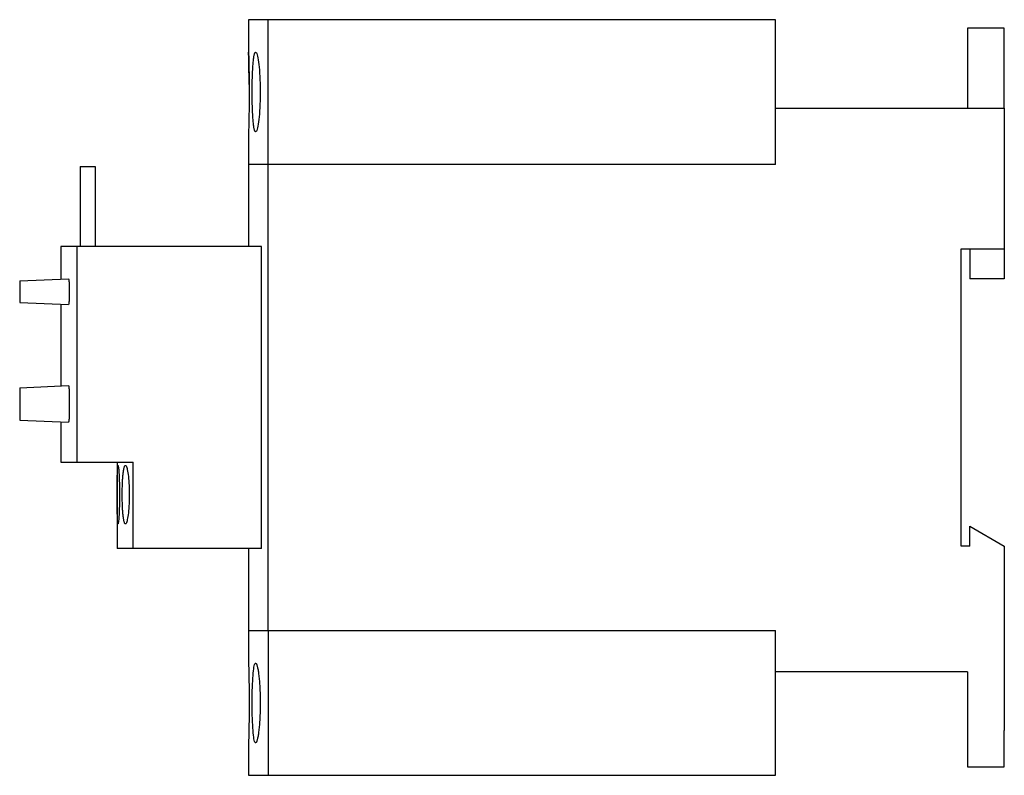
# Model space of a CAD drawing. Extents: x -4.56 to 0, y -1.75 to 1.75.
import ezdxf

# ---------------------------------------------------------------- set-up
doc = ezdxf.new("R2010")
doc.units = 0
doc.layers.get('0').update_dxf_attribs({"linetype": 'CONTINUOUS'})

msp = doc.modelspace()

# ---------------------------------------------------------------- linework, layer by layer
at = {"color": 7, "linetype": 'CONTINUOUS'}
for p, q in [((-3.408947, 1.75), (-3.5, 1.75)), ((-3.5, 1.75), (-3.5, 1.59925)), ((-1.06, 1.75), (-3.408947, 1.75)), ((-3.408947, 1.08), (-3.408947, 1.75)), ((-1.06, 1.08), (-1.06, 1.75)), ((0, 1.710701), (-0.17, 1.710701)), ((-0.17, 1.710701), (-0.17, 1.656893)), ((0, 1.656893), (0, 1.710701)), ((-0.17, 1.656893), (-0.17, 1.550154)), ((0, 1.550154), (0, 1.656893)), ((-3.5, 1.59925), (-3.49998, 1.598548)), ((-3.499996, 1.599118), (-3.5, 1.59925)), ((-3.499985, 1.598714), (-3.499996, 1.599118)), ((-3.499966, 1.598032), (-3.499985, 1.598714)), ((-3.49998, 1.598548), (-3.49992, 1.596385)), ((-3.499939, 1.597066), (-3.499966, 1.598032)), ((-3.499904, 1.595812), (-3.499939, 1.597066)), ((-3.49992, 1.596385), (-3.499818, 1.592713)), ((-3.471303, 1.594762), (-3.470531, 1.5964)), ((-3.470531, 1.5964), (-3.469749, 1.597662)), ((-3.469749, 1.597662), (-3.468958, 1.598552)), ((-3.468958, 1.598552), (-3.468164, 1.599078)), ((-3.468164, 1.599078), (-3.467368, 1.59925)), ((-3.467368, 1.59925), (-3.465737, 1.598551)), ((-3.465737, 1.598551), (-3.46404, 1.596396)), ((-3.46404, 1.596396), (-3.462305, 1.59274)), ((-3.499861, 1.594267), (-3.499904, 1.595812)), ((-3.499811, 1.592433), (-3.499861, 1.594267)), ((-3.499818, 1.592713), (-3.499679, 1.587541)), ((-3.499753, 1.590312), (-3.499811, 1.592433)), ((-3.499689, 1.587907), (-3.499753, 1.590312)), ((-3.499618, 1.585224), (-3.499689, 1.587907)), ((-3.499679, 1.587541), (-3.499507, 1.58092)), ((-3.499542, 1.582269), (-3.499618, 1.585224)), ((-3.49946, 1.579048), (-3.499542, 1.582269)), ((-3.499507, 1.58092), (-3.499308, 1.57294)), ((-3.499373, 1.575573), (-3.49946, 1.579048)), ((-3.499282, 1.571854), (-3.499373, 1.575573)), ((-3.499308, 1.57294), (-3.499092, 1.563739)), ((-3.499188, 1.567904), (-3.499282, 1.571854)), ((-3.499092, 1.563739), (-3.499188, 1.567904)), ((-3.499092, 1.563739), (-3.498866, 1.553504)), ((-3.498993, 1.559376), (-3.499092, 1.563739)), ((-3.498894, 1.554833), (-3.498993, 1.559376)), ((-3.498795, 1.550129), (-3.498894, 1.554833)), ((-3.498866, 1.553504), (-3.49864, 1.54244)), ((-3.478901, 1.5482), (-3.478419, 1.553633)), ((-3.478419, 1.553633), (-3.477906, 1.558861)), ((-3.477906, 1.558861), (-3.477363, 1.563856)), ((-3.477363, 1.563856), (-3.476791, 1.56859)), ((-3.476791, 1.56859), (-3.476189, 1.573039)), ((-3.476189, 1.573039), (-3.475561, 1.577181)), ((-3.475561, 1.577181), (-3.474906, 1.580997)), ((-3.474906, 1.580997), (-3.474227, 1.584473)), ((-3.474227, 1.584473), (-3.473526, 1.587595)), ((-3.473526, 1.587595), (-3.472803, 1.590356)), ((-3.472803, 1.590356), (-3.472061, 1.592746)), ((-3.472061, 1.592746), (-3.471303, 1.594762)), ((-3.462305, 1.59274), (-3.46056, 1.587589)), ((-3.46056, 1.587589), (-3.458832, 1.580993)), ((-3.458832, 1.580993), (-3.457148, 1.573041)), ((-3.457148, 1.573041), (-3.455536, 1.563865)), ((-3.455536, 1.563865), (-3.454023, 1.553651)), ((-3.454023, 1.553651), (-3.45263, 1.542602)), ((-3.498696, 1.545284), (-3.498795, 1.550129)), ((-3.498597, 1.540253), (-3.498696, 1.545284)), ((-3.49864, 1.54244), (-3.498413, 1.530272)), ((-3.498498, 1.534979), (-3.498597, 1.540253)), ((-3.498399, 1.529471), (-3.498498, 1.534979)), ((-3.498413, 1.530272), (-3.49819, 1.516938)), ((-3.498301, 1.523741), (-3.498399, 1.529471)), ((-3.498204, 1.517803), (-3.498301, 1.523741)), ((-3.49811, 1.51167), (-3.498204, 1.517803)), ((-3.49819, 1.516938), (-3.497982, 1.502601)), ((-3.498019, 1.505357), (-3.49811, 1.51167)), ((-3.497933, 1.498882), (-3.498019, 1.505357)), ((-3.48161, 1.502737), (-3.481295, 1.510024)), ((-3.481295, 1.510024), (-3.480954, 1.517081)), ((-3.480954, 1.517081), (-3.480588, 1.523885)), ((-3.480588, 1.523885), (-3.480198, 1.530415)), ((-3.480198, 1.530415), (-3.479786, 1.53665)), ((-3.479786, 1.53665), (-3.479354, 1.542574)), ((-3.479354, 1.542574), (-3.478901, 1.5482)), ((-3.45263, 1.542602), (-3.451325, 1.530455)), ((-3.451325, 1.530455), (-3.450117, 1.51713)), ((-3.450117, 1.51713), (-3.449036, 1.50279)), ((-0.17, 1.550154), (-0.17, 1.34)), ((0, 1.34), (0, 1.550154)), ((-3.497982, 1.502601), (-3.497795, 1.487452)), ((-3.497851, 1.492261), (-3.497933, 1.498882)), ((-3.497774, 1.485511), (-3.497851, 1.492261)), ((-3.497795, 1.487452), (-3.497639, 1.471689)), ((-3.497703, 1.478648), (-3.497774, 1.485511)), ((-3.497639, 1.471689), (-3.497703, 1.478648)), ((-3.497639, 1.471689), (-3.497518, 1.455525)), ((-3.497582, 1.464653), (-3.497639, 1.471689)), ((-3.497531, 1.45756), (-3.497582, 1.464653)), ((-3.482919, 1.4556), (-3.482771, 1.463731)), ((-3.482771, 1.463731), (-3.482595, 1.471789)), ((-3.482595, 1.471789), (-3.482391, 1.479746)), ((-3.482391, 1.479746), (-3.482158, 1.487573)), ((-3.482158, 1.487573), (-3.481898, 1.495244)), ((-3.481898, 1.495244), (-3.48161, 1.502737)), ((-3.449036, 1.50279), (-3.448108, 1.487626)), ((-3.448108, 1.487626), (-3.447351, 1.471839)), ((-3.447351, 1.471839), (-3.446781, 1.45564)), ((-3.497489, 1.45043), (-3.497531, 1.45756)), ((-3.497518, 1.455525), (-3.497437, 1.439204)), ((-3.497437, 1.439204), (-3.497397, 1.422988)), ((-3.497397, 1.422988), (-3.497397, 1.407012)), ((-3.483246, 1.415), (-3.483234, 1.423003)), ((-3.483234, 1.406997), (-3.483246, 1.415)), ((-3.483234, 1.423003), (-3.483195, 1.431097)), ((-3.483195, 1.431097), (-3.483131, 1.43925)), ((-3.483131, 1.43925), (-3.483039, 1.447429)), ((-3.483039, 1.447429), (-3.482919, 1.4556)), ((-3.446781, 1.45564), (-3.446403, 1.439276)), ((-3.446403, 1.439276), (-3.446218, 1.423013)), ((-3.446218, 1.423013), (-3.446218, 1.406987)), ((-3.497518, 1.374475), (-3.497639, 1.358311)), ((-3.497437, 1.390796), (-3.497518, 1.374475)), ((-3.497397, 1.407012), (-3.497437, 1.390796)), ((-3.483195, 1.398903), (-3.483234, 1.406997)), ((-3.483131, 1.39075), (-3.483195, 1.398903)), ((-3.483039, 1.382571), (-3.483131, 1.39075)), ((-3.482919, 1.3744), (-3.483039, 1.382571)), ((-3.482771, 1.366269), (-3.482919, 1.3744)), ((-3.446781, 1.37436), (-3.447351, 1.358161)), ((-3.446403, 1.390724), (-3.446781, 1.37436)), ((-3.446218, 1.406987), (-3.446403, 1.390724)), ((-3.497982, 1.327399), (-3.49819, 1.313062)), ((-3.497795, 1.342548), (-3.497982, 1.327399)), ((-3.497639, 1.358311), (-3.497795, 1.342548)), ((-3.482595, 1.358211), (-3.482771, 1.366269)), ((-3.482391, 1.350254), (-3.482595, 1.358211)), ((-3.482158, 1.342427), (-3.482391, 1.350254)), ((-3.481898, 1.334756), (-3.482158, 1.342427)), ((-3.48161, 1.327263), (-3.481898, 1.334756)), ((-3.481295, 1.319976), (-3.48161, 1.327263)), ((-3.449036, 1.32721), (-3.450117, 1.31287)), ((-3.448108, 1.342374), (-3.449036, 1.32721)), ((-3.447351, 1.358161), (-3.448108, 1.342374)), ((-1.06, 1.34), (0, 1.34)), ((0, 1.34), (0, 0.688976)), ((-3.49864, 1.28756), (-3.498866, 1.276496)), ((-3.498413, 1.299728), (-3.49864, 1.28756)), ((-3.49819, 1.313062), (-3.498413, 1.299728)), ((-3.480954, 1.312919), (-3.481295, 1.319976)), ((-3.480588, 1.306115), (-3.480954, 1.312919)), ((-3.480198, 1.299585), (-3.480588, 1.306115)), ((-3.479786, 1.29335), (-3.480198, 1.299585)), ((-3.479354, 1.287426), (-3.479786, 1.29335)), ((-3.478901, 1.2818), (-3.479354, 1.287426)), ((-3.478419, 1.276367), (-3.478901, 1.2818)), ((-3.45263, 1.287398), (-3.454023, 1.276349)), ((-3.451325, 1.299545), (-3.45263, 1.287398)), ((-3.450117, 1.31287), (-3.451325, 1.299545)), ((-3.49998, 1.231452), (-3.5, 1.23075)), ((-3.49992, 1.233615), (-3.49998, 1.231452)), ((-3.499818, 1.237287), (-3.49992, 1.233615)), ((-3.499679, 1.242459), (-3.499818, 1.237287)), ((-3.499507, 1.24908), (-3.499679, 1.242459)), ((-3.499308, 1.25706), (-3.499507, 1.24908)), ((-3.499092, 1.266261), (-3.499308, 1.25706)), ((-3.498866, 1.276496), (-3.499092, 1.266261)), ((-3.477906, 1.271139), (-3.478419, 1.276367)), ((-3.477363, 1.266144), (-3.477906, 1.271139)), ((-3.476791, 1.26141), (-3.477363, 1.266144)), ((-3.476189, 1.256961), (-3.476791, 1.26141)), ((-3.475561, 1.252819), (-3.476189, 1.256961)), ((-3.474906, 1.249003), (-3.475561, 1.252819)), ((-3.474227, 1.245527), (-3.474906, 1.249003)), ((-3.473526, 1.242405), (-3.474227, 1.245527)), ((-3.472803, 1.239644), (-3.473526, 1.242405)), ((-3.472061, 1.237254), (-3.472803, 1.239644)), ((-3.471303, 1.235238), (-3.472061, 1.237254)), ((-3.470531, 1.2336), (-3.471303, 1.235238)), ((-3.469749, 1.232338), (-3.470531, 1.2336)), ((-3.468958, 1.231448), (-3.469749, 1.232338)), ((-3.468164, 1.230922), (-3.468958, 1.231448)), ((-3.465737, 1.231449), (-3.467368, 1.23075)), ((-3.46404, 1.233604), (-3.465737, 1.231449)), ((-3.462305, 1.23726), (-3.46404, 1.233604)), ((-3.46056, 1.242411), (-3.462305, 1.23726)), ((-3.458832, 1.249007), (-3.46056, 1.242411)), ((-3.457148, 1.256959), (-3.458832, 1.249007)), ((-3.455536, 1.266135), (-3.457148, 1.256959)), ((-3.454023, 1.276349), (-3.455536, 1.266135)), ((-3.5, 1.23075), (-3.5, 1.08)), ((-3.467368, 1.23075), (-3.468164, 1.230922)), ((-4.28, 1.07), (-4.21, 1.07)), ((-4.28, 1.07), (-4.28, 0.7)), ((-4.21, 1.07), (-4.21, 0.7)), ((-3.408947, 1.08), (-3.5, 1.08)), ((-3.5, 1.08), (-3.5, 0.7)), ((-3.409471, -1.08), (-3.409471, 1.08)), ((-1.06, 1.08), (-3.408947, 1.08)), ((-4.296075, 0.7), (-4.37, 0.7)), ((-4.37, 0.7), (-4.37, 0.548296)), ((-3.439775, 0.7), (-4.296075, 0.7)), ((-4.296075, 0.7), (-4.296075, -0.3)), ((-3.439775, -0.7), (-3.439775, 0.7)), ((-0.2, 0.688976), (0, 0.688976)), ((-0.2, -0.688976), (-0.2, 0.688976)), ((-0.16, 0.688976), (-0.16, 0.548976)), ((0, 0.688976), (0, 0.548976)), ((-4.56, 0.54), (-4.334681, 0.549838)), ((-4.334681, 0.549838), (-4.334531, 0.549816)), ((-4.334531, 0.549816), (-4.334378, 0.549737)), ((-4.334378, 0.549737), (-4.334224, 0.549599)), ((-4.334224, 0.549599), (-4.334069, 0.5494)), ((-4.334069, 0.5494), (-4.333914, 0.54914)), ((-4.333914, 0.54914), (-4.333759, 0.548819)), ((-4.333759, 0.548819), (-4.333605, 0.548436)), ((-4.333605, 0.548436), (-4.333453, 0.547993)), ((-4.333453, 0.547993), (-4.333303, 0.547492)), ((-4.333303, 0.547492), (-4.333155, 0.546932)), ((0, 0.548976), (-0.16, 0.548976)), ((-4.56, 0.54), (-4.56, 0.52)), ((-4.56, 0.52), (-4.56, 0.46)), ((-4.333155, 0.546932), (-4.33301, 0.546318)), ((-4.33301, 0.546318), (-4.332869, 0.54565)), ((-4.332869, 0.54565), (-4.332732, 0.544932)), ((-4.332732, 0.544932), (-4.3326, 0.544167)), ((-4.3326, 0.544167), (-4.332473, 0.54336)), ((-4.332473, 0.54336), (-4.332351, 0.542514)), ((-4.332351, 0.542514), (-4.332234, 0.541635)), ((-4.332234, 0.541635), (-4.332124, 0.540724)), ((-4.332124, 0.540724), (-4.332017, 0.539764)), ((-4.332017, 0.539764), (-4.331914, 0.538754)), ((-4.331914, 0.538754), (-4.331815, 0.537695)), ((-4.331815, 0.537695), (-4.331722, 0.536592)), ((-4.331722, 0.536592), (-4.331633, 0.535447)), ((-4.331633, 0.535447), (-4.331551, 0.534264)), ((-4.331551, 0.534264), (-4.331475, 0.533047)), ((-4.331475, 0.533047), (-4.331406, 0.531801)), ((-4.331406, 0.531801), (-4.331343, 0.53053)), ((-4.331343, 0.53053), (-4.331288, 0.529237)), ((-4.331288, 0.529237), (-4.33124, 0.527927)), ((-4.33124, 0.527927), (-4.3312, 0.526605)), ((-4.3312, 0.526605), (-4.331167, 0.525276)), ((-4.331167, 0.525276), (-4.331141, 0.523946)), ((-4.331141, 0.523946), (-4.331124, 0.522619)), ((-4.331124, 0.522619), (-4.331113, 0.521302)), ((-4.331113, 0.521302), (-4.331109, 0.52)), ((-4.331109, 0.52), (-4.331109, 0.46)), ((-4.56, 0.46), (-4.56, 0.44)), ((-4.331141, 0.456054), (-4.331167, 0.454724)), ((-4.331124, 0.457381), (-4.331141, 0.456054)), ((-4.331113, 0.458698), (-4.331124, 0.457381)), ((-4.331109, 0.46), (-4.331113, 0.458698)), ((-4.56, 0.44), (-4.334681, 0.430162)), ((-4.369054, 0.431663), (-4.369054, 0.053337)), ((-4.334531, 0.430184), (-4.334681, 0.430162)), ((-4.334378, 0.430263), (-4.334531, 0.430184)), ((-4.334224, 0.430401), (-4.334378, 0.430263)), ((-4.334069, 0.4306), (-4.334224, 0.430401)), ((-4.333914, 0.43086), (-4.334069, 0.4306)), ((-4.333759, 0.431181), (-4.333914, 0.43086)), ((-4.333605, 0.431564), (-4.333759, 0.431181)), ((-4.333453, 0.432007), (-4.333605, 0.431564)), ((-4.333303, 0.432508), (-4.333453, 0.432007)), ((-4.333155, 0.433068), (-4.333303, 0.432508)), ((-4.33301, 0.433682), (-4.333155, 0.433068)), ((-4.332869, 0.43435), (-4.33301, 0.433682)), ((-4.332732, 0.435068), (-4.332869, 0.43435)), ((-4.3326, 0.435833), (-4.332732, 0.435068)), ((-4.332473, 0.43664), (-4.3326, 0.435833)), ((-4.332351, 0.437486), (-4.332473, 0.43664)), ((-4.332234, 0.438365), (-4.332351, 0.437486)), ((-4.332124, 0.439276), (-4.332234, 0.438365)), ((-4.332017, 0.440236), (-4.332124, 0.439276)), ((-4.331914, 0.441246), (-4.332017, 0.440236)), ((-4.331815, 0.442305), (-4.331914, 0.441246)), ((-4.331722, 0.443408), (-4.331815, 0.442305)), ((-4.331633, 0.444553), (-4.331722, 0.443408)), ((-4.331551, 0.445736), (-4.331633, 0.444553)), ((-4.331475, 0.446953), (-4.331551, 0.445736)), ((-4.331406, 0.448199), (-4.331475, 0.446953)), ((-4.331343, 0.44947), (-4.331406, 0.448199)), ((-4.331288, 0.450763), (-4.331343, 0.44947)), ((-4.33124, 0.452073), (-4.331288, 0.450763)), ((-4.3312, 0.453395), (-4.33124, 0.452073)), ((-4.331167, 0.454724), (-4.3312, 0.453395)), ((-4.56, 0.045), (-4.334681, 0.054838)), ((-4.334681, 0.054838), (-4.334531, 0.054816)), ((-4.334531, 0.054816), (-4.334378, 0.054737)), ((-4.334378, 0.054737), (-4.334224, 0.054599)), ((-4.334224, 0.054599), (-4.334069, 0.0544)), ((-4.334069, 0.0544), (-4.333914, 0.05414)), ((-4.333914, 0.05414), (-4.333759, 0.053819)), ((-4.333759, 0.053819), (-4.333605, 0.053436)), ((-4.333605, 0.053436), (-4.333453, 0.052993)), ((-4.333453, 0.052993), (-4.333303, 0.052492)), ((-4.333303, 0.052492), (-4.333155, 0.051932)), ((-4.333155, 0.051932), (-4.33301, 0.051318)), ((-4.33301, 0.051318), (-4.332869, 0.05065)), ((-4.332869, 0.05065), (-4.332732, 0.049932)), ((-4.332732, 0.049932), (-4.3326, 0.049167)), ((-4.3326, 0.049167), (-4.332473, 0.04836)), ((-4.332473, 0.04836), (-4.332351, 0.047514)), ((-4.332351, 0.047514), (-4.332234, 0.046635)), ((-4.332234, 0.046635), (-4.332124, 0.045724)), ((-4.332124, 0.045724), (-4.332017, 0.044764)), ((-4.56, 0.045), (-4.56, 0.025)), ((-4.56, 0.025), (-4.56, -0.085)), ((-4.332017, 0.044764), (-4.331914, 0.043754)), ((-4.331914, 0.043754), (-4.331815, 0.042695)), ((-4.331815, 0.042695), (-4.331722, 0.041592)), ((-4.331722, 0.041592), (-4.331633, 0.040447)), ((-4.331633, 0.040447), (-4.331551, 0.039264)), ((-4.331551, 0.039264), (-4.331475, 0.038047)), ((-4.331475, 0.038047), (-4.331406, 0.036801)), ((-4.331406, 0.036801), (-4.331343, 0.03553)), ((-4.331343, 0.03553), (-4.331288, 0.034237)), ((-4.331288, 0.034237), (-4.33124, 0.032927)), ((-4.33124, 0.032927), (-4.3312, 0.031605)), ((-4.3312, 0.031605), (-4.331167, 0.030276)), ((-4.331167, 0.030276), (-4.331141, 0.028946)), ((-4.331141, 0.028946), (-4.331124, 0.027619)), ((-4.331124, 0.027619), (-4.331113, 0.026302)), ((-4.331113, 0.026302), (-4.331109, 0.025)), ((-4.331109, 0.025), (-4.331109, -0.085)), ((-4.56, -0.085), (-4.56, -0.105)), ((-4.331167, -0.090276), (-4.3312, -0.091604)), ((-4.331141, -0.088946), (-4.331167, -0.090276)), ((-4.331123, -0.087619), (-4.331141, -0.088946)), ((-4.331113, -0.086302), (-4.331123, -0.087619)), ((-4.331109, -0.085), (-4.331113, -0.086302)), ((-4.56, -0.105), (-4.334681, -0.114838)), ((-4.369054, -0.113337), (-4.369054, -0.26)), ((-4.334531, -0.114816), (-4.334681, -0.114838)), ((-4.334378, -0.114737), (-4.334531, -0.114816)), ((-4.334224, -0.114599), (-4.334378, -0.114737)), ((-4.334069, -0.1144), (-4.334224, -0.114599)), ((-4.333914, -0.11414), (-4.334069, -0.1144)), ((-4.333759, -0.113818), (-4.333914, -0.11414)), ((-4.333605, -0.113436), (-4.333759, -0.113818)), ((-4.333453, -0.112993), (-4.333605, -0.113436)), ((-4.333302, -0.112491), (-4.333453, -0.112993)), ((-4.333155, -0.111932), (-4.333302, -0.112491)), ((-4.33301, -0.111317), (-4.333155, -0.111932)), ((-4.332869, -0.110649), (-4.33301, -0.111317)), ((-4.332732, -0.109931), (-4.332869, -0.110649)), ((-4.3326, -0.109166), (-4.332732, -0.109931)), ((-4.332472, -0.108359), (-4.3326, -0.109166)), ((-4.332351, -0.107514), (-4.332472, -0.108359)), ((-4.332234, -0.106635), (-4.332351, -0.107514)), ((-4.332124, -0.105724), (-4.332234, -0.106635)), ((-4.332017, -0.104764), (-4.332124, -0.105724)), ((-4.331914, -0.103753), (-4.332017, -0.104764)), ((-4.331815, -0.102694), (-4.331914, -0.103753)), ((-4.331722, -0.10159), (-4.331815, -0.102694)), ((-4.331633, -0.100445), (-4.331722, -0.10159)), ((-4.331551, -0.099262), (-4.331633, -0.100445)), ((-4.331475, -0.098046), (-4.331551, -0.099262)), ((-4.331406, -0.0968), (-4.331475, -0.098046)), ((-4.331343, -0.095529), (-4.331406, -0.0968)), ((-4.331288, -0.094236), (-4.331343, -0.095529)), ((-4.33124, -0.092926), (-4.331288, -0.094236)), ((-4.3312, -0.091604), (-4.33124, -0.092926)), ((-4.369054, -0.26), (-4.37, -0.26)), ((-4.37, -0.26), (-4.37, -0.3)), ((-4.37, -0.3), (-4.296075, -0.3)), ((-4.296075, -0.3), (-4.035075, -0.3)), ((-4.109, -0.3), (-4.109, -0.7)), ((-4.10604, -0.319785), (-4.105837, -0.318303)), ((-4.105837, -0.318303), (-4.105627, -0.317097)), ((-4.105627, -0.317097), (-4.10541, -0.316169)), ((-4.10541, -0.316169), (-4.105187, -0.315514)), ((-4.105187, -0.315514), (-4.104959, -0.315127)), ((-4.104959, -0.315127), (-4.104726, -0.315)), ((-4.104726, -0.315), (-4.10424, -0.315514)), ((-4.10424, -0.315514), (-4.103719, -0.317098)), ((-4.103719, -0.317098), (-4.103172, -0.319787)), ((-4.074606, -0.319755), (-4.073923, -0.318281)), ((-4.073923, -0.318281), (-4.07323, -0.317083)), ((-4.07323, -0.317083), (-4.072529, -0.316161)), ((-4.072529, -0.316161), (-4.071824, -0.31551)), ((-4.071824, -0.31551), (-4.071118, -0.315126)), ((-4.071118, -0.315126), (-4.070413, -0.315)), ((-4.070413, -0.315), (-4.068974, -0.315511)), ((-4.068974, -0.315511), (-4.067486, -0.317086)), ((-4.067486, -0.317086), (-4.065974, -0.31976)), ((-4.035075, -0.7), (-4.035075, -0.3)), ((-4.107913, -0.365527), (-4.107834, -0.360956)), ((-4.107834, -0.360956), (-4.107748, -0.356611)), ((-4.107748, -0.356611), (-4.107657, -0.352487)), ((-4.107657, -0.352487), (-4.107557, -0.348504)), ((-4.107557, -0.348504), (-4.107448, -0.34467)), ((-4.107448, -0.34467), (-4.10733, -0.341006)), ((-4.10733, -0.341006), (-4.107203, -0.337531)), ((-4.107203, -0.337531), (-4.107065, -0.334265)), ((-4.107065, -0.334265), (-4.106918, -0.331224)), ((-4.106918, -0.331224), (-4.106761, -0.328421)), ((-4.106761, -0.328421), (-4.106595, -0.325867)), ((-4.106595, -0.325867), (-4.106419, -0.323572)), ((-4.106419, -0.323572), (-4.106234, -0.321543)), ((-4.106234, -0.321543), (-4.10604, -0.319785)), ((-4.103172, -0.319787), (-4.102609, -0.323574)), ((-4.102609, -0.323574), (-4.102038, -0.328422)), ((-4.102038, -0.328422), (-4.101472, -0.334265)), ((-4.101472, -0.334265), (-4.100919, -0.341003)), ((-4.100919, -0.341003), (-4.100393, -0.348499)), ((-4.100393, -0.348499), (-4.099902, -0.356604)), ((-4.099902, -0.356604), (-4.099437, -0.365516)), ((-4.082126, -0.365382), (-4.081736, -0.360816)), ((-4.081736, -0.360816), (-4.081328, -0.356477)), ((-4.081328, -0.356477), (-4.080901, -0.352357)), ((-4.080901, -0.352357), (-4.080449, -0.348378)), ((-4.080449, -0.348378), (-4.079969, -0.344549)), ((-4.079969, -0.344549), (-4.079463, -0.340893)), ((-4.079463, -0.340893), (-4.078931, -0.337427)), ((-4.078931, -0.337427), (-4.078374, -0.334171)), ((-4.078374, -0.334171), (-4.077795, -0.331141)), ((-4.077795, -0.331141), (-4.077194, -0.328348)), ((-4.077194, -0.328348), (-4.076573, -0.325806)), ((-4.076573, -0.325806), (-4.075933, -0.323522)), ((-4.075933, -0.323522), (-4.075277, -0.321503)), ((-4.075277, -0.321503), (-4.074606, -0.319755)), ((-4.065974, -0.31976), (-4.06446, -0.323527)), ((-4.06446, -0.323527), (-4.062969, -0.328352)), ((-4.062969, -0.328352), (-4.061522, -0.33417)), ((-4.061522, -0.33417), (-4.060142, -0.340885)), ((-4.060142, -0.340885), (-4.058852, -0.348364)), ((-4.058852, -0.348364), (-4.057668, -0.356455)), ((-4.057668, -0.356455), (-4.056563, -0.36535)), ((-4.108359, -0.414353), (-4.108332, -0.408456)), ((-4.108332, -0.408456), (-4.108299, -0.402633)), ((-4.108299, -0.402633), (-4.108261, -0.396904)), ((-4.108261, -0.396904), (-4.108218, -0.391288)), ((-4.108218, -0.391288), (-4.108169, -0.385803)), ((-4.108169, -0.385803), (-4.108114, -0.380466)), ((-4.108114, -0.380466), (-4.108053, -0.375297)), ((-4.108053, -0.375297), (-4.107986, -0.370312)), ((-4.107986, -0.370312), (-4.107913, -0.365527)), ((-4.099437, -0.365516), (-4.099002, -0.375284)), ((-4.099002, -0.375284), (-4.09861, -0.385789)), ((-4.09861, -0.385789), (-4.09827, -0.39689)), ((-4.09827, -0.39689), (-4.097992, -0.408443)), ((-4.097992, -0.408443), (-4.097781, -0.420291)), ((-4.084596, -0.41426), (-4.084426, -0.40835)), ((-4.084426, -0.40835), (-4.084228, -0.402517)), ((-4.084228, -0.402517), (-4.084003, -0.396778)), ((-4.084003, -0.396778), (-4.083752, -0.391154)), ((-4.083752, -0.391154), (-4.083475, -0.385663)), ((-4.083475, -0.385663), (-4.083173, -0.380322)), ((-4.083173, -0.380322), (-4.082846, -0.375151)), ((-4.082846, -0.375151), (-4.082497, -0.370165)), ((-4.082497, -0.370165), (-4.082126, -0.365382)), ((-4.056563, -0.36535), (-4.055542, -0.375111)), ((-4.055542, -0.375111), (-4.05463, -0.38562)), ((-4.05463, -0.38562), (-4.053848, -0.396735)), ((-4.053848, -0.396735), (-4.053213, -0.408311)), ((-4.053213, -0.408311), (-4.052733, -0.42019)), ((-4.108432, -0.45), (-4.10843, -0.444146)), ((-4.10843, -0.455854), (-4.108432, -0.45)), ((-4.10843, -0.444146), (-4.108424, -0.438226)), ((-4.108424, -0.461774), (-4.10843, -0.455854)), ((-4.108424, -0.438226), (-4.108414, -0.432262)), ((-4.108414, -0.432262), (-4.108401, -0.426279)), ((-4.108401, -0.426279), (-4.108382, -0.420301)), ((-4.108382, -0.420301), (-4.108359, -0.414353)), ((-4.097781, -0.420291), (-4.097641, -0.432255)), ((-4.097641, -0.432255), (-4.097572, -0.444144)), ((-4.097572, -0.455856), (-4.097641, -0.467745)), ((-4.097572, -0.444144), (-4.097572, -0.455856)), ((-4.085059, -0.45), (-4.085046, -0.44413)), ((-4.085046, -0.45587), (-4.085059, -0.45)), ((-4.085046, -0.44413), (-4.085009, -0.438193)), ((-4.085009, -0.461807), (-4.085046, -0.45587)), ((-4.085009, -0.438193), (-4.084946, -0.432213)), ((-4.084946, -0.432213), (-4.084857, -0.426215)), ((-4.084857, -0.426215), (-4.08474, -0.420222)), ((-4.08474, -0.420222), (-4.084596, -0.41426)), ((-4.052733, -0.42019), (-4.052416, -0.432192)), ((-4.052416, -0.432192), (-4.052261, -0.444122)), ((-4.052261, -0.455878), (-4.052416, -0.467808)), ((-4.052261, -0.444122), (-4.052261, -0.455878)), ((-4.108414, -0.467738), (-4.108424, -0.461774)), ((-4.108401, -0.473721), (-4.108414, -0.467738)), ((-4.108382, -0.479699), (-4.108401, -0.473721)), ((-4.108359, -0.485647), (-4.108382, -0.479699)), ((-4.108332, -0.491544), (-4.108359, -0.485647)), ((-4.108299, -0.497367), (-4.108332, -0.491544)), ((-4.108261, -0.503096), (-4.108299, -0.497367)), ((-4.097992, -0.491557), (-4.09827, -0.50311)), ((-4.097781, -0.479709), (-4.097992, -0.491557)), ((-4.097641, -0.467745), (-4.097781, -0.479709)), ((-4.084946, -0.467787), (-4.085009, -0.461807)), ((-4.084857, -0.473785), (-4.084946, -0.467787)), ((-4.08474, -0.479778), (-4.084857, -0.473785)), ((-4.084596, -0.48574), (-4.08474, -0.479778)), ((-4.084426, -0.49165), (-4.084596, -0.48574)), ((-4.084228, -0.497483), (-4.084426, -0.49165)), ((-4.084003, -0.503222), (-4.084228, -0.497483)), ((-4.053213, -0.491689), (-4.053848, -0.503265)), ((-4.052733, -0.47981), (-4.053213, -0.491689)), ((-4.052416, -0.467808), (-4.052733, -0.47981)), ((-4.108218, -0.508712), (-4.108261, -0.503096)), ((-4.108169, -0.514197), (-4.108218, -0.508712)), ((-4.108114, -0.519534), (-4.108169, -0.514197)), ((-4.108053, -0.524703), (-4.108114, -0.519534)), ((-4.107986, -0.529688), (-4.108053, -0.524703)), ((-4.107913, -0.534473), (-4.107986, -0.529688)), ((-4.107834, -0.539044), (-4.107913, -0.534473)), ((-4.107748, -0.543389), (-4.107834, -0.539044)), ((-4.107657, -0.547513), (-4.107748, -0.543389)), ((-4.099902, -0.543396), (-4.100393, -0.551501)), ((-4.099437, -0.534484), (-4.099902, -0.543396)), ((-4.099002, -0.524716), (-4.099437, -0.534484)), ((-4.09861, -0.514211), (-4.099002, -0.524716)), ((-4.09827, -0.50311), (-4.09861, -0.514211)), ((-4.083752, -0.508846), (-4.084003, -0.503222)), ((-4.083475, -0.514337), (-4.083752, -0.508846)), ((-4.083173, -0.519678), (-4.083475, -0.514337)), ((-4.082846, -0.524849), (-4.083173, -0.519678)), ((-4.082497, -0.529835), (-4.082846, -0.524849)), ((-4.082126, -0.534618), (-4.082497, -0.529835)), ((-4.081736, -0.539184), (-4.082126, -0.534618)), ((-4.081328, -0.543523), (-4.081736, -0.539184)), ((-4.080901, -0.547643), (-4.081328, -0.543523)), ((-4.057668, -0.543545), (-4.058852, -0.551636)), ((-4.056563, -0.53465), (-4.057668, -0.543545)), ((-4.055542, -0.524889), (-4.056563, -0.53465)), ((-4.05463, -0.51438), (-4.055542, -0.524889)), ((-4.053848, -0.503265), (-4.05463, -0.51438)), ((-4.107557, -0.551496), (-4.107657, -0.547513)), ((-4.107448, -0.55533), (-4.107557, -0.551496)), ((-4.10733, -0.558994), (-4.107448, -0.55533)), ((-4.107203, -0.562469), (-4.10733, -0.558994)), ((-4.107065, -0.565735), (-4.107203, -0.562469)), ((-4.106918, -0.568776), (-4.107065, -0.565735)), ((-4.106761, -0.571579), (-4.106918, -0.568776)), ((-4.106595, -0.574133), (-4.106761, -0.571579)), ((-4.106419, -0.576428), (-4.106595, -0.574133)), ((-4.106234, -0.578457), (-4.106419, -0.576428)), ((-4.10604, -0.580215), (-4.106234, -0.578457)), ((-4.105837, -0.581697), (-4.10604, -0.580215)), ((-4.105627, -0.582903), (-4.105837, -0.581697)), ((-4.10541, -0.583831), (-4.105627, -0.582903)), ((-4.105187, -0.584486), (-4.10541, -0.583831)), ((-4.104959, -0.584873), (-4.105187, -0.584486)), ((-4.104726, -0.585), (-4.104959, -0.584873)), ((-4.10424, -0.584486), (-4.104726, -0.585)), ((-4.103719, -0.582902), (-4.10424, -0.584486)), ((-4.103172, -0.580213), (-4.103719, -0.582902)), ((-4.102609, -0.576426), (-4.103172, -0.580213)), ((-4.102038, -0.571578), (-4.102609, -0.576426)), ((-4.101472, -0.565735), (-4.102038, -0.571578)), ((-4.100919, -0.558997), (-4.101472, -0.565735)), ((-4.100393, -0.551501), (-4.100919, -0.558997)), ((-4.080449, -0.551622), (-4.080901, -0.547643)), ((-4.079969, -0.555451), (-4.080449, -0.551622)), ((-4.079463, -0.559107), (-4.079969, -0.555451)), ((-4.078931, -0.562573), (-4.079463, -0.559107)), ((-4.078374, -0.565829), (-4.078931, -0.562573)), ((-4.077795, -0.568859), (-4.078374, -0.565829)), ((-4.077194, -0.571652), (-4.077795, -0.568859)), ((-4.076573, -0.574194), (-4.077194, -0.571652)), ((-4.075933, -0.576478), (-4.076573, -0.574194)), ((-4.075277, -0.578497), (-4.075933, -0.576478)), ((-4.074606, -0.580245), (-4.075277, -0.578497)), ((-4.073923, -0.581719), (-4.074606, -0.580245)), ((-4.07323, -0.582917), (-4.073923, -0.581719)), ((-4.072529, -0.583839), (-4.07323, -0.582917)), ((-4.071824, -0.58449), (-4.072529, -0.583839)), ((-4.071118, -0.584874), (-4.071824, -0.58449)), ((-4.070413, -0.585), (-4.071118, -0.584874)), ((-4.068974, -0.584489), (-4.070413, -0.585)), ((-4.067486, -0.582914), (-4.068974, -0.584489)), ((-4.065974, -0.58024), (-4.067486, -0.582914)), ((-4.06446, -0.576473), (-4.065974, -0.58024)), ((-4.062969, -0.571648), (-4.06446, -0.576473)), ((-4.061522, -0.56583), (-4.062969, -0.571648)), ((-4.060142, -0.559115), (-4.061522, -0.56583)), ((-4.058852, -0.551636), (-4.060142, -0.559115)), ((-0.16, -0.688976), (-0.16, -0.5966)), ((-0.16, -0.5966), (0, -0.688976)), ((-4.035075, -0.7), (-4.109, -0.7)), ((-3.439775, -0.7), (-4.035075, -0.7)), ((-3.5, -0.7), (-3.5, -1.08)), ((-0.16, -0.688976), (-0.2, -0.688976)), ((0, -0.688976), (0, -1.542639)), ((-3.5, -1.08), (-3.408947, -1.08)), ((-3.5, -1.08), (-3.5, -1.23075)), ((-3.408947, -1.08), (-1.06, -1.08)), ((-3.408947, -1.08), (-3.408947, -1.75)), ((-1.06, -1.75), (-1.06, -1.08)), ((-3.5, -1.23075), (-3.499995, -1.230923)), ((-3.499995, -1.230923), (-3.49998, -1.231452)), ((-3.468958, -1.231448), (-3.467368, -1.23075)), ((-3.467368, -1.23075), (-3.466562, -1.230923)), ((-3.466562, -1.230923), (-3.465737, -1.231449)), ((-3.49998, -1.231452), (-3.499955, -1.232347)), ((-3.499955, -1.232347), (-3.49992, -1.233615)), ((-3.49992, -1.233615), (-3.499874, -1.235262)), ((-3.499874, -1.235262), (-3.499818, -1.237287)), ((-3.499818, -1.237287), (-3.499753, -1.239688)), ((-3.499753, -1.239688), (-3.499679, -1.242459)), ((-3.499679, -1.242459), (-3.499597, -1.245593)), ((-3.499597, -1.245593), (-3.499507, -1.24908)), ((-3.499507, -1.24908), (-3.499411, -1.252907)), ((-3.499411, -1.252907), (-3.499308, -1.25706)), ((-3.499308, -1.25706), (-3.499202, -1.261518)), ((-3.499202, -1.261518), (-3.499092, -1.266261)), ((-3.499092, -1.266261), (-3.498979, -1.271262)), ((-3.498979, -1.271262), (-3.498866, -1.276496)), ((-3.498866, -1.276496), (-3.498753, -1.281931)), ((-3.479354, -1.287426), (-3.478419, -1.276367)), ((-3.478419, -1.276367), (-3.477363, -1.266144)), ((-3.477363, -1.266144), (-3.476189, -1.256961)), ((-3.476189, -1.256961), (-3.474906, -1.249003)), ((-3.474906, -1.249003), (-3.473526, -1.242405)), ((-3.473526, -1.242405), (-3.472061, -1.237254)), ((-3.472061, -1.237254), (-3.470531, -1.2336)), ((-3.470531, -1.2336), (-3.468958, -1.231448)), ((-3.465737, -1.231449), (-3.464895, -1.23234)), ((-3.464895, -1.23234), (-3.46404, -1.233604)), ((-3.46404, -1.233604), (-3.463176, -1.235243)), ((-3.463176, -1.235243), (-3.462305, -1.23726)), ((-3.462305, -1.23726), (-3.461432, -1.239651)), ((-3.461432, -1.239651), (-3.46056, -1.242411)), ((-3.46056, -1.242411), (-3.459692, -1.245533)), ((-3.459692, -1.245533), (-3.458832, -1.249007)), ((-3.458832, -1.249007), (-3.457983, -1.252821)), ((-3.457983, -1.252821), (-3.457148, -1.256959)), ((-3.457148, -1.256959), (-3.456331, -1.261405)), ((-3.456331, -1.261405), (-3.455536, -1.266135)), ((-3.455536, -1.266135), (-3.454765, -1.271125)), ((-3.454765, -1.271125), (-3.454023, -1.276349)), ((-3.454023, -1.276349), (-3.45331, -1.281778)), ((-0.17, -1.27), (-1.06, -1.27)), ((-0.17, -1.27), (-0.17, -1.542639)), ((-3.498753, -1.281931), (-3.49864, -1.28756)), ((-3.49864, -1.28756), (-3.498526, -1.29349)), ((-3.498526, -1.29349), (-3.498413, -1.299728)), ((-3.498413, -1.299728), (-3.498301, -1.306259)), ((-3.498301, -1.306259), (-3.49819, -1.313062)), ((-3.49819, -1.313062), (-3.498084, -1.320116)), ((-3.498084, -1.320116), (-3.497982, -1.327399)), ((-3.48161, -1.327263), (-3.480954, -1.312919)), ((-3.480954, -1.312919), (-3.480198, -1.299585)), ((-3.480198, -1.299585), (-3.479354, -1.287426)), ((-3.45331, -1.281778), (-3.45263, -1.287398)), ((-3.45263, -1.287398), (-3.451968, -1.293316)), ((-3.451968, -1.293316), (-3.451325, -1.299545)), ((-3.451325, -1.299545), (-3.450707, -1.306069)), ((-3.450707, -1.306069), (-3.450117, -1.31287)), ((-3.450117, -1.31287), (-3.449559, -1.319924)), ((-3.449559, -1.319924), (-3.449036, -1.32721)), ((-3.497982, -1.327399), (-3.497885, -1.334884)), ((-3.497885, -1.334884), (-3.497795, -1.342548)), ((-3.497795, -1.342548), (-3.497713, -1.350365)), ((-3.497713, -1.350365), (-3.497639, -1.358311)), ((-3.497639, -1.358311), (-3.497574, -1.366357)), ((-3.497574, -1.366357), (-3.497518, -1.374475)), ((-3.482919, -1.3744), (-3.482595, -1.358211)), ((-3.482595, -1.358211), (-3.482158, -1.342427)), ((-3.482158, -1.342427), (-3.48161, -1.327263)), ((-3.449036, -1.32721), (-3.448551, -1.334701)), ((-3.448551, -1.334701), (-3.448108, -1.342374)), ((-3.448108, -1.342374), (-3.447707, -1.350202)), ((-3.447707, -1.350202), (-3.447351, -1.358161)), ((-3.447351, -1.358161), (-3.447042, -1.366224)), ((-3.447042, -1.366224), (-3.446781, -1.37436)), ((-3.497518, -1.374475), (-3.497473, -1.382632)), ((-3.497473, -1.382632), (-3.497437, -1.390796)), ((-3.497437, -1.390796), (-3.497412, -1.398933)), ((-3.497412, -1.398933), (-3.497397, -1.407012)), ((-3.497397, -1.407012), (-3.497392, -1.415)), ((-3.483234, -1.406997), (-3.483131, -1.39075)), ((-3.483234, -1.423003), (-3.483234, -1.406997)), ((-3.483131, -1.39075), (-3.482919, -1.3744)), ((-3.446781, -1.37436), (-3.446568, -1.382538)), ((-3.446568, -1.382538), (-3.446403, -1.390724)), ((-3.446403, -1.390724), (-3.446287, -1.398885)), ((-3.446287, -1.398885), (-3.446218, -1.406987)), ((-3.446218, -1.406987), (-3.446195, -1.415)), ((-3.497518, -1.455525), (-3.497574, -1.463643)), ((-3.497473, -1.447368), (-3.497518, -1.455525)), ((-3.497437, -1.439204), (-3.497473, -1.447368)), ((-3.497412, -1.431067), (-3.497437, -1.439204)), ((-3.497397, -1.422988), (-3.497412, -1.431067)), ((-3.497392, -1.415), (-3.497397, -1.422988)), ((-3.483131, -1.43925), (-3.483234, -1.423003)), ((-3.482919, -1.4556), (-3.483131, -1.43925)), ((-3.482595, -1.471789), (-3.482919, -1.4556)), ((-3.446781, -1.45564), (-3.447042, -1.463776)), ((-3.446568, -1.447462), (-3.446781, -1.45564)), ((-3.446403, -1.439276), (-3.446568, -1.447462)), ((-3.446287, -1.431115), (-3.446403, -1.439276)), ((-3.446218, -1.423013), (-3.446287, -1.431115)), ((-3.446195, -1.415), (-3.446218, -1.423013)), ((-3.497982, -1.502601), (-3.498084, -1.509884)), ((-3.497885, -1.495116), (-3.497982, -1.502601)), ((-3.497795, -1.487452), (-3.497885, -1.495116)), ((-3.497713, -1.479635), (-3.497795, -1.487452)), ((-3.497639, -1.471689), (-3.497713, -1.479635)), ((-3.497574, -1.463643), (-3.497639, -1.471689)), ((-3.482158, -1.487573), (-3.482595, -1.471789)), ((-3.48161, -1.502737), (-3.482158, -1.487573)), ((-3.480954, -1.517081), (-3.48161, -1.502737)), ((-3.449036, -1.50279), (-3.449559, -1.510076)), ((-3.448551, -1.495299), (-3.449036, -1.50279)), ((-3.448108, -1.487626), (-3.448551, -1.495299)), ((-3.447707, -1.479798), (-3.448108, -1.487626)), ((-3.447351, -1.471839), (-3.447707, -1.479798)), ((-3.447042, -1.463776), (-3.447351, -1.471839)), ((-3.498753, -1.548069), (-3.498866, -1.553504)), ((-3.49864, -1.54244), (-3.498753, -1.548069)), ((-3.498526, -1.53651), (-3.49864, -1.54244)), ((-3.498413, -1.530272), (-3.498526, -1.53651)), ((-3.498301, -1.523741), (-3.498413, -1.530272)), ((-3.49819, -1.516938), (-3.498301, -1.523741)), ((-3.498084, -1.509884), (-3.49819, -1.516938)), ((-3.480198, -1.530415), (-3.480954, -1.517081)), ((-3.479354, -1.542574), (-3.480198, -1.530415)), ((-3.478419, -1.553633), (-3.479354, -1.542574)), ((-3.45331, -1.548222), (-3.454023, -1.553651)), ((-3.45263, -1.542602), (-3.45331, -1.548222)), ((-3.451968, -1.536684), (-3.45263, -1.542602)), ((-3.451325, -1.530455), (-3.451968, -1.536684)), ((-3.450707, -1.523931), (-3.451325, -1.530455)), ((-3.450117, -1.51713), (-3.450707, -1.523931)), ((-3.449559, -1.510076), (-3.450117, -1.51713)), ((-0.17, -1.542639), (-0.17, -1.649252)), ((0, -1.649252), (0, -1.542639)), ((-3.499874, -1.594738), (-3.49992, -1.596385)), ((-3.499818, -1.592713), (-3.499874, -1.594738)), ((-3.499753, -1.590312), (-3.499818, -1.592713)), ((-3.499679, -1.587541), (-3.499753, -1.590312)), ((-3.499597, -1.584407), (-3.499679, -1.587541)), ((-3.499507, -1.58092), (-3.499597, -1.584407)), ((-3.499411, -1.577093), (-3.499507, -1.58092)), ((-3.499308, -1.57294), (-3.499411, -1.577093)), ((-3.499202, -1.568482), (-3.499308, -1.57294)), ((-3.499092, -1.563739), (-3.499202, -1.568482)), ((-3.498979, -1.558738), (-3.499092, -1.563739)), ((-3.498866, -1.553504), (-3.498979, -1.558738)), ((-3.477363, -1.563856), (-3.478419, -1.553633)), ((-3.476189, -1.573039), (-3.477363, -1.563856)), ((-3.474906, -1.580997), (-3.476189, -1.573039)), ((-3.473526, -1.587595), (-3.474906, -1.580997)), ((-3.472061, -1.592746), (-3.473526, -1.587595)), ((-3.470531, -1.5964), (-3.472061, -1.592746)), ((-3.463176, -1.594757), (-3.46404, -1.596396)), ((-3.462305, -1.59274), (-3.463176, -1.594757)), ((-3.461432, -1.590349), (-3.462305, -1.59274)), ((-3.46056, -1.587589), (-3.461432, -1.590349)), ((-3.459692, -1.584467), (-3.46056, -1.587589)), ((-3.458832, -1.580993), (-3.459692, -1.584467)), ((-3.457983, -1.577179), (-3.458832, -1.580993)), ((-3.457148, -1.573041), (-3.457983, -1.577179)), ((-3.456331, -1.568595), (-3.457148, -1.573041)), ((-3.455536, -1.563865), (-3.456331, -1.568595)), ((-3.454765, -1.558875), (-3.455536, -1.563865)), ((-3.454023, -1.553651), (-3.454765, -1.558875)), ((-3.499995, -1.599077), (-3.5, -1.59925)), ((-3.5, -1.59925), (-3.5, -1.75)), ((-3.49998, -1.598548), (-3.499995, -1.599077)), ((-3.499955, -1.597653), (-3.49998, -1.598548)), ((-3.49992, -1.596385), (-3.499955, -1.597653)), ((-3.468958, -1.598552), (-3.470531, -1.5964)), ((-3.467368, -1.59925), (-3.468958, -1.598552)), ((-3.466562, -1.599077), (-3.467368, -1.59925)), ((-3.465737, -1.598551), (-3.466562, -1.599077)), ((-3.464895, -1.59766), (-3.465737, -1.598551)), ((-3.46404, -1.596396), (-3.464895, -1.59766)), ((-0.17, -1.649252), (-0.17, -1.710701)), ((0, -1.710701), (0, -1.649252)), ((-0.17, -1.710701), (0, -1.710701)), ((-3.5, -1.75), (-3.408947, -1.75)), ((-3.408947, -1.75), (-1.06, -1.75))]:
    msp.add_line(p, q, dxfattribs=at)

doc.saveas('drawing.dxf')
